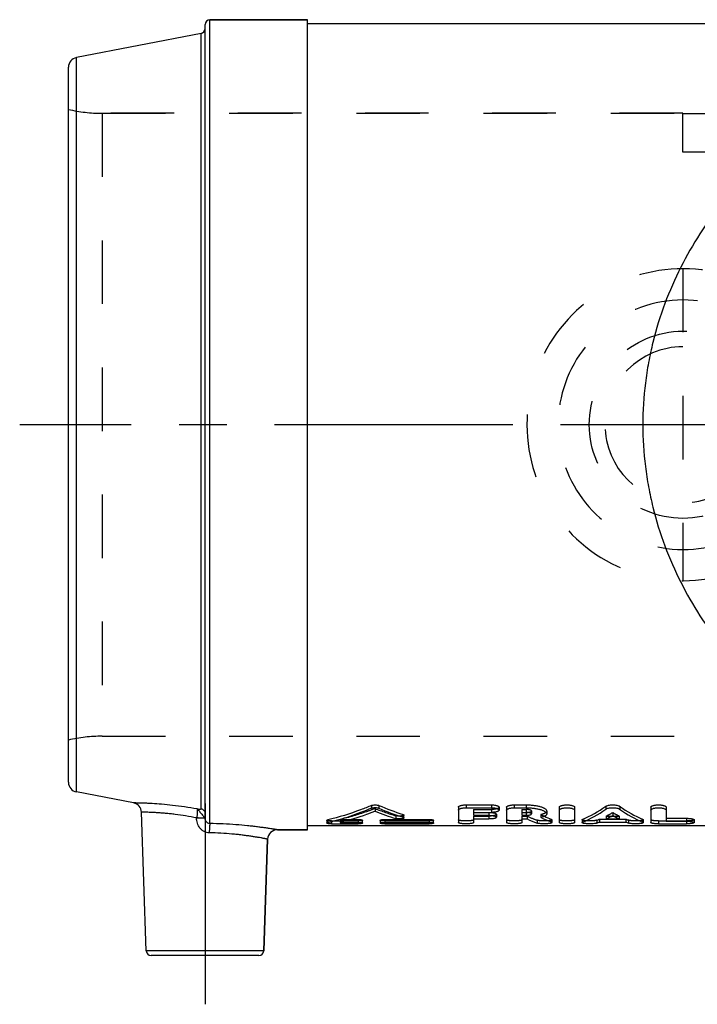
# Model space of a CAD drawing. Header units: millimetres. Extents: x 396 to 604, y 447 to 556.
# Tile 1 of 2: x 396 to 466, y 447 to 548. Entities that reach past the tile are written whole.
import ezdxf

# ---------------------------------------------------------------- set-up
doc = ezdxf.new("R2010")
doc.units = ezdxf.units.MM
doc.header["$LTSCALE"] = 65.185185
doc.linetypes.add('CENTER', pattern=[0.6, 0.375, -0.075, 0.075, -0.075])
doc.linetypes.add('HIDDEN', pattern=[0.2, 0.1, -0.1])
for name, color, linetype in [('ACHSEN_1', 7, 'CONTINUOUS'), ('ACHSEN_S', 7, 'CONTINUOUS'), ('KOERPER', 7, 'CONTINUOUS'), ('KONST.EL_MIT_GEO', 7, 'CONTINUOUS'), ('KONSTR_EL', 7, 'CONTINUOUS'), ('KURVEN', 7, 'CONTINUOUS')]:
    doc.layers.add(name, color=color, linetype=linetype)

msp = doc.modelspace()

# ---------------------------------------------------------------- linework, layer by layer
at = {"layer": 'ACHSEN_1', "color": 2, "linetype": 'CENTER'}
msp.add_line((415.5, 467.6), (415.5, 447), dxfattribs=at)
at = {"layer": 'ACHSEN_S', "color": 2, "linetype": 'CENTER'}
msp.add_line((603.5, 506.45), (396.5, 506.45), dxfattribs=at)
at = {"layer": 'KOERPER', "color": 7, "linetype": 'Continuous'}
for p, q in [((416, 548), (426, 548)), ((426, 464.9), (426, 548)), ((426, 547.6), (498.46, 547.6)), ((409.48, 452.48), (408.99, 466.7)), ((422.92, 464.9), (426, 464.9)), ((498.46, 465.3), (426, 465.3)), ((421.52, 452.48), (421.92, 463.93))]:
    msp.add_line(p, q, dxfattribs=at)
at = {"layer": 'KOERPER', "color": 8, "linetype": 'HIDDEN'}
for p, q in [((404.94, 538.4), (464.5, 538.4)), ((404.94, 474.5), (595.06, 474.5))]:
    msp.add_line(p, q, dxfattribs=at)
at = {"layer": 'KONST.EL_MIT_GEO', "color": 8, "linetype": 'HIDDEN'}
for p, q in [((464.5, 538.4), (404.94, 538.4)), ((464.5, 534.4), (464.5, 538.4)), ((464.5, 538.38), (535.5, 538.38)), ((535.5, 534.4), (464.5, 534.4))]:
    msp.add_line(p, q, dxfattribs=at)
at = {"layer": 'KONSTR_EL', "color": 7, "linetype": 'Continuous'}
for p, q in [((415.5, 466.08), (415.5, 547.5)), ((416, 465.54), (416, 548)), ((426, 548), (416, 548)), ((415.1, 546.59), (402.31, 544.11)), ((415.1, 467.06), (415.1, 546.59)), ((402.31, 468.79), (402.31, 544.11)), ((401.5, 469.77), (401.5, 543.13)), ((408.18, 467.65), (402.31, 468.79)), ((432.56, 467.4), (432.56, 467.12)), ((433.31, 467.4), (433.31, 467.12)), ((441.48, 467.22), (441.48, 465.64)), ((442.26, 467.46), (442.26, 467.16)), ((442.26, 467.46), (444.86, 467.46)), ((442.26, 467.16), (444.86, 467.16)), ((443.04, 466.69), (443.04, 466.39)), ((443.04, 466.69), (444.86, 466.69)), ((443.04, 466.68), (444.6, 466.68)), ((444.6, 466.68), (444.6, 466.39)), ((444.86, 467.46), (444.86, 467.16)), ((445.64, 467.22), (445.64, 466.92)), ((446.42, 467.22), (446.42, 465.64)), ((447.21, 467.46), (447.21, 467.16)), ((447.21, 467.46), (448.42, 467.46)), ((447.21, 467.16), (448.42, 467.16)), ((447.99, 466.69), (447.99, 466.39)), ((447.99, 466.69), (448.42, 466.69)), ((447.99, 466.68), (448.42, 466.68)), ((448.42, 467.46), (448.42, 467.16)), ((448.42, 466.68), (448.42, 466.39)), ((450.53, 466.83), (450.53, 466.53)), ((451.82, 467.22), (451.82, 465.64)), ((453.39, 467.22), (453.39, 465.64)), ((456.58, 467.31), (456.58, 467.01)), ((458.01, 467.31), (458.01, 467.01)), ((461.21, 467.22), (461.21, 465.64)), ((462.77, 467.22), (462.77, 465.78)), ((414.63, 466.11), (414.63, 466.12)), ((428, 465.88), (428, 465.58)), ((428.09, 465.93), (428.09, 465.63)), ((429.36, 465.66), (431.19, 465.66)), ((430.48, 465.96), (431.19, 465.96)), ((431.19, 465.96), (431.19, 465.66)), ((431.65, 465.58), (431.65, 465.88)), ((433.47, 465.88), (433.47, 465.58)), ((433.92, 465.96), (433.92, 465.66)), ((433.92, 465.96), (438.48, 465.96)), ((433.92, 465.66), (438.48, 465.66)), ((435.8, 466.47), (435.8, 466.18)), ((435.89, 466.12), (435.89, 466.41)), ((438.48, 465.96), (438.48, 465.66)), ((438.94, 465.58), (438.94, 465.88)), ((443.04, 466.39), (444.6, 466.39)), ((443.04, 466.01), (443.04, 465.64)), ((443.04, 466.01), (444.6, 466.01)), ((445.38, 466.49), (445.38, 466.19)), ((447.99, 466.39), (448.42, 466.39)), ((447.99, 466.01), (447.99, 465.64)), ((447.99, 466.01), (448.52, 466.01)), ((450.97, 466), (450.97, 465.7)), ((451.04, 465.94), (451.04, 465.64)), ((454.17, 465.94), (454.17, 465.64)), ((454.23, 465.99), (454.23, 465.7)), ((455.95, 465.7), (458.65, 465.7)), ((456.63, 466.01), (457.96, 466.01)), ((457.19, 466.31), (457.41, 466.31)), ((460.36, 465.99), (460.36, 465.7)), ((460.43, 465.94), (460.43, 465.64)), ((462.77, 466.08), (464.85, 466.08)), ((462.77, 465.78), (464.85, 465.78)), ((464.85, 466.08), (464.85, 465.78)), ((465.64, 465.94), (465.64, 465.64)), ((426, 464.9), (422.92, 464.9)), ((428.46, 465.51), (431.19, 465.51)), ((433.92, 465.51), (438.48, 465.51)), ((461.99, 465.51), (464.85, 465.51)), ((421.92, 463.93), (421.52, 452.48)), ((421.52, 452.48), (409.48, 452.48)), ((421.02, 452), (409.98, 452))]:
    msp.add_line(p, q, dxfattribs=at)
at = {"layer": 'KONSTR_EL', "color": 8, "linetype": 'HIDDEN'}
for p, q in [((404.94, 538.4), (404.94, 474.5)), ((404.94, 474.5), (595.06, 474.5)), ((432.93, 467.09), (432.93, 466.8)), ((443.04, 466.99), (443.04, 466.69)), ((443.04, 466.99), (444.86, 466.99)), ((444.86, 466.99), (444.86, 466.69)), ((447.99, 466.99), (447.99, 466.69)), ((447.99, 466.99), (448.42, 466.99)), ((448.42, 466.99), (448.42, 466.69)), ((448.97, 466.83), (448.97, 466.53)), ((457.3, 466.67), (457.3, 466.37)), ((428.46, 465.81), (428.46, 465.51)), ((428.46, 465.81), (431.19, 465.81)), ((429.36, 465.96), (429.36, 465.66)), ((429.36, 465.96), (430.48, 465.96)), ((431.19, 465.66), (431.19, 465.51)), ((433.92, 465.81), (438.48, 465.81)), ((433.92, 465.66), (433.92, 465.51)), ((435.07, 466.35), (435.07, 466.05)), ((438.48, 465.66), (438.48, 465.51)), ((443.04, 466.31), (443.04, 466.01)), ((443.04, 466.31), (444.6, 466.31)), ((444.6, 466.31), (444.6, 466.01)), ((447.99, 466.31), (447.99, 466.01)), ((447.99, 466.31), (448.52, 466.31)), ((448.52, 466.31), (448.52, 466.01)), ((449.55, 465.88), (449.55, 465.58)), ((449.94, 466.46), (449.94, 466.16)), ((455.66, 465.88), (455.66, 465.59)), ((455.95, 465.99), (455.95, 465.7)), ((455.95, 465.99), (458.65, 465.99)), ((456.63, 466.31), (456.63, 466.01)), ((456.63, 466.31), (457.19, 466.31)), ((457.41, 466.31), (457.96, 466.31)), ((457.96, 466.31), (457.96, 466.01)), ((458.65, 465.99), (458.65, 465.7)), ((458.93, 465.88), (458.93, 465.59)), ((461.99, 465.81), (461.99, 465.51)), ((461.99, 465.81), (464.85, 465.81)), ((464.85, 465.78), (464.85, 465.51))]:
    msp.add_line(p, q, dxfattribs=at)
at = {"layer": 'KONSTR_EL', "color": 7, "linetype": 'Continuous'}
for centre, radius, start, end in [((416, 547.5), 0.5, 90, 180), ((415, 547.08), 0.5, 281, 360), ((402.5, 543.13), 1, 101, 180), ((402.5, 469.77), 1, 180, 259), ((407.99, 466.67), 1, 2, 79), ((442.96, 492.05), 27.17, 248.3477, 253.1184), ((444.26, 492.98), 27.82, 246.8132, 252.2954), ((444.28, 492.55), 27.7, 246.6619, 252.1736), ((448.42, 468.82), 2.14, 270, 270.5542), ((448.42, 468.8), 2.12, 270.5519, 271.8066), ((422.92, 463.9), 1, 90, 178), ((409.98, 452.5), 0.5, 182, 270), ((421.02, 452.5), 0.5, 270, 358)]:
    msp.add_arc(centre, radius, start, end, dxfattribs=at)
at = {"layer": 'KONSTR_EL', "color": 8, "linetype": 'HIDDEN'}
for centre, radius, start, end in [((404.94, 553.4), 15, 256.7385, 270), ((404.94, 459.5), 15, 90, 103.2615), ((442.94, 492.48), 27.3, 248.4903, 253.2344)]:
    msp.add_arc(centre, radius, start, end, dxfattribs=at)
at = {"layer": 'KONSTR_EL', "color": 7, "linetype": 'Continuous'}
for centre, major_axis, ratio, start_param, end_param in [((453.75, 506.45), (3.48, 41.12), 0.432073, -2.921282, -2.790927), ((453.75, 506.45), (3.51, 41.42), 0.432073, -2.921475, -2.792073), ((460.84, 506.45), (-3.48, 41.12), 0.432073, -3.492258, -3.361903), ((460.84, 506.45), (-3.51, 41.42), 0.432073, -3.491113, -3.36171), ((449.76, 506.45), (-3.83, 41.41), 0.457482, -3.40536, -3.351808), ((451.49, 506.45), (-3.83, 41.41), 0.457482, -3.421023, -3.36774), ((451.49, 506.45), (-3.8, 41.11), 0.457482, -3.40279, -3.367936), ((455.46, 506.45), (3.51, 41.42), 0.432073, -2.936657, -2.921212), ((455.46, 506.45), (3.51, 41.42), 0.432073, -2.883481, -2.846912), ((459.14, 506.45), (-3.51, 41.42), 0.432073, -3.436273, -3.399705), ((459.14, 506.45), (-3.51, 41.42), 0.432073, -3.361973, -3.346528)]:
    msp.add_ellipse(centre, major_axis=major_axis, ratio=ratio, start_param=start_param, end_param=end_param, dxfattribs=at)
at = {"layer": 'KONSTR_EL', "color": 8, "linetype": 'HIDDEN'}
for centre, major_axis, ratio, start_param, end_param in [((455.46, 506.45), (3.48, 41.12), 0.432073, -2.88301, -2.846174), ((459.14, 506.45), (-3.48, 41.12), 0.432073, -3.437012, -3.400175), ((449.76, 506.45), (-3.8, 41.11), 0.457482, -3.40583, -3.351888), ((451.49, 506.45), (-3.8, 41.11), 0.457482, -3.421609, -3.40279), ((455.46, 506.45), (3.48, 41.12), 0.432073, -2.936575, -2.921018), ((459.14, 506.45), (-3.48, 41.12), 0.432073, -3.362168, -3.34661)]:
    msp.add_ellipse(centre, major_axis=major_axis, ratio=ratio, start_param=start_param, end_param=end_param, dxfattribs=at)
at = {"layer": 'KONSTR_EL', "color": 7, "linetype": 'Continuous'}
for points, knots in [([(539.62, 506.45), (539.62, 507.88), (539.49, 510.02), (539.05, 512.83), (538.46, 515.58), (537.44, 518.88), (535.8, 522.61), (533.83, 526.05), (531.58, 529.2), (529.11, 532.06), (525.61, 535.45), (521.76, 538.34), (517.67, 540.73), (514.51, 542.27), (511.23, 543.58), (508.38, 544.46), (506, 545.03), (504.1, 545.38), (502.09, 545.62), (500, 545.71), (497.91, 545.62), (495.9, 545.38), (494, 545.03), (491.62, 544.46), (488.77, 543.58), (485.49, 542.27), (482.33, 540.73), (478.24, 538.34), (474.39, 535.45), (470.89, 532.06), (468.42, 529.2), (466.17, 526.05), (464.2, 522.61), (462.56, 518.88), (461.54, 515.58), (460.95, 512.83), (460.51, 510.02), (460.38, 507.88), (460.38, 506.45)], [0, 0, 0, 0, 0.035014, 0.052415, 0.069685, 0.1037, 0.13691, 0.169261, 0.200776, 0.231525, 0.261604, 0.32014, 0.348889, 0.377479, 0.406153, 0.43536, 0.450444, 0.466119, 0.482648, 0.500001, 0.517354, 0.533883, 0.549557, 0.564641, 0.593848, 0.622521, 0.651111, 0.67986, 0.738396, 0.768475, 0.799224, 0.830739, 0.86309, 0.8963, 0.930315, 0.947585, 0.964986, 1, 1, 1, 1]), ([(460.38, 506.45), (460.38, 505.02), (460.51, 502.88), (460.95, 500.07), (461.54, 497.32), (462.56, 494.02), (464.2, 490.29), (466.17, 486.85), (468.42, 483.7), (470.89, 480.84), (474.39, 477.45), (478.24, 474.56), (482.33, 472.17), (485.49, 470.63), (488.77, 469.32), (491.62, 468.44), (494, 467.87), (495.9, 467.52), (497.91, 467.28), (500, 467.19), (502.09, 467.28), (504.1, 467.52), (506, 467.87), (508.38, 468.44), (511.23, 469.32), (514.51, 470.63), (517.67, 472.17), (521.76, 474.56), (525.61, 477.45), (529.11, 480.84), (531.58, 483.7), (533.83, 486.85), (535.8, 490.29), (537.44, 494.02), (538.46, 497.32), (539.05, 500.07), (539.49, 502.88), (539.62, 505.02), (539.62, 506.45)], [0, 0, 0, 0, 0.035014, 0.052415, 0.069685, 0.1037, 0.136911, 0.169261, 0.200776, 0.231525, 0.261605, 0.320141, 0.348889, 0.37748, 0.406153, 0.43536, 0.450443, 0.466118, 0.482647, 0.5, 0.517353, 0.533882, 0.549557, 0.56464, 0.593847, 0.62252, 0.651111, 0.679859, 0.738395, 0.768475, 0.799224, 0.830739, 0.863089, 0.8963, 0.930315, 0.947585, 0.964986, 1, 1, 1, 1]), ([(414.69, 467.05), (414.26, 467.12), (413.43, 467.25), (412.21, 467.41), (411.1, 467.52), (410.26, 467.58), (409.66, 467.61), (409.28, 467.63), (408.96, 467.64), (408.69, 467.64), (408.5, 467.65), (408.38, 467.65), (408.31, 467.65), (408.25, 467.65), (408.21, 467.65), (408.19, 467.65), (408.18, 467.65), (408.18, 467.65)], [0, 0, 0, 0, 0.199138, 0.387911, 0.560298, 0.710565, 0.775758, 0.833535, 0.883374, 0.924814, 0.957466, 0.970396, 0.981018, 0.989307, 0.995243, 0.99881, 1, 1, 1, 1]), ([(414.63, 466.12), (414.26, 466.19), (413.53, 466.32), (412.63, 466.46), (411.94, 466.54), (411.47, 466.58), (411.03, 466.62), (410.62, 466.65), (410.25, 466.67), (409.93, 466.68), (409.69, 466.69), (409.52, 466.7), (409.41, 466.7), (409.31, 466.7), (409.23, 466.7), (409.16, 466.7), (409.1, 466.7), (409.06, 466.7), (409.03, 466.7), (409.01, 466.7), (409, 466.7), (408.99, 466.7), (408.99, 466.7), (408.99, 466.7), (408.99, 466.71), (408.99, 466.7)], [0, 0, 0, 0, 0.201443, 0.391846, 0.480909, 0.564868, 0.643024, 0.714732, 0.779409, 0.836536, 0.885658, 0.907093, 0.926386, 0.9435, 0.958401, 0.97106, 0.981451, 0.989554, 0.992743, 0.995354, 0.997386, 0.998838, 0.999346, 0.999709, 1, 1, 1, 1]), ([(414.69, 467.05), (414.7, 467.03), (414.71, 466.99), (414.71, 466.92), (414.71, 466.83), (414.71, 466.71), (414.7, 466.58), (414.67, 466.38), (414.65, 466.22), (414.63, 466.12)], [0, 0, 0, 0, 0.051016, 0.127803, 0.229321, 0.353199, 0.496241, 0.654633, 1, 1, 1, 1]), ([(414.69, 467.05), (414.74, 467.04), (414.81, 467.03), (414.9, 467.03), (414.97, 467.03), (415.01, 467.03), (415.04, 467.03), (415.06, 467.04), (415.07, 467.04), (415.09, 467.04), (415.09, 467.05), (415.1, 467.06), (415.1, 467.06)], [0, 0, 0, 0, 0.358721, 0.523342, 0.670791, 0.795714, 0.848165, 0.893193, 0.930402, 0.959714, 0.981903, 1, 1, 1, 1]), ([(414.69, 467.05), (414.71, 467.02), (414.77, 466.97), (414.87, 466.86), (414.99, 466.72), (415.11, 466.57), (415.24, 466.42), (415.34, 466.3), (415.4, 466.22), (415.44, 466.17), (415.47, 466.13), (415.49, 466.11), (415.49, 466.1)], [0, 0, 0, 0, 0.077437, 0.19759, 0.348241, 0.513894, 0.677555, 0.822445, 0.883097, 0.933785, 0.973013, 1, 1, 1, 1]), ([(415.1, 467.06), (415.15, 467.05), (415.26, 467.01), (415.39, 466.9), (415.48, 466.75), (415.5, 466.63), (415.5, 466.58)], [0, 0, 0, 0, 0.25209, 0.502783, 0.751903, 1, 1, 1, 1]), ([(432.56, 467.4), (432.2, 467.24), (430.74, 466.66), (429.23, 466.19), (428.09, 465.93)], [0, 0, 0, 0, 0.254369, 1, 1, 1, 1]), ([(432.56, 467.12), (431.83, 466.8), (430.36, 466.24), (428.85, 465.81), (428.09, 465.63)], [0, 0, 0, 0, 0.505664, 1, 1, 1, 1]), ([(432.93, 466.8), (432.64, 466.68), (431.47, 466.24), (430.27, 465.88), (429.36, 465.66)], [0, 0, 0, 0, 0.253474, 1, 1, 1, 1]), ([(432.56, 467.4), (432.59, 467.41), (432.64, 467.43), (432.76, 467.45), (432.93, 467.47), (433.1, 467.45), (433.23, 467.43), (433.28, 467.41), (433.31, 467.4)], [0, 0, 0, 0, 0.103647, 0.225305, 0.499989, 0.77469, 0.896355, 1, 1, 1, 1]), ([(432.56, 467.12), (432.59, 467.13), (432.64, 467.14), (432.76, 467.17), (432.93, 467.18), (433.1, 467.17), (433.23, 467.14), (433.28, 467.13), (433.31, 467.12)], [0, 0, 0, 0, 0.103699, 0.225364, 0.499989, 0.774631, 0.896303, 1, 1, 1, 1]), ([(441.48, 467.22), (441.48, 467.23), (441.49, 467.26), (441.51, 467.29), (441.55, 467.32), (441.61, 467.35), (441.71, 467.39), (441.83, 467.42), (441.96, 467.44), (442.11, 467.46), (442.21, 467.46), (442.26, 467.46)], [0, 0, 0, 0, 0.056794, 0.091001, 0.130537, 0.22727, 0.34786, 0.489991, 0.649645, 0.821637, 1, 1, 1, 1]), ([(441.48, 466.92), (441.48, 466.93), (441.49, 466.96), (441.51, 466.99), (441.55, 467.02), (441.61, 467.05), (441.71, 467.09), (441.83, 467.12), (441.96, 467.14), (442.11, 467.16), (442.21, 467.16), (442.26, 467.16)], [0, 0, 0, 0, 0.056642, 0.090795, 0.130293, 0.226994, 0.347597, 0.489772, 0.64949, 0.821557, 1, 1, 1, 1]), ([(444.6, 466.68), (444.62, 466.68), (444.71, 466.68), (444.8, 466.68), (444.86, 466.67)], [0, 0, 0, 0, 0.25425, 1, 1, 1, 1]), ([(444.86, 467.46), (444.91, 467.46), (445.01, 467.46), (445.16, 467.44), (445.29, 467.42), (445.41, 467.39), (445.51, 467.35), (445.57, 467.32), (445.61, 467.29), (445.63, 467.26), (445.64, 467.23), (445.64, 467.22)], [0, 0, 0, 0, 0.178364, 0.350356, 0.51001, 0.652141, 0.772731, 0.869463, 0.908999, 0.943207, 1, 1, 1, 1]), ([(444.86, 467.16), (444.91, 467.16), (445.01, 467.16), (445.16, 467.14), (445.29, 467.12), (445.41, 467.09), (445.51, 467.05), (445.57, 467.02), (445.61, 466.99), (445.63, 466.96), (445.64, 466.93), (445.64, 466.92)], [0, 0, 0, 0, 0.178444, 0.350511, 0.510229, 0.652404, 0.773007, 0.869708, 0.909205, 0.943359, 1, 1, 1, 1]), ([(445.64, 466.92), (445.64, 466.91), (445.64, 466.89), (445.63, 466.87), (445.61, 466.85), (445.57, 466.82), (445.51, 466.78), (445.41, 466.75), (445.29, 466.72), (445.16, 466.7), (445.01, 466.69), (444.91, 466.69), (444.86, 466.69)], [0, 0, 0, 0, 0.027318, 0.056895, 0.090607, 0.129627, 0.225526, 0.345743, 0.48798, 0.648113, 0.820818, 1, 1, 1, 1]), ([(444.86, 466.67), (444.9, 466.67), (444.97, 466.66), (445.07, 466.65), (445.16, 466.63), (445.23, 466.6), (445.3, 466.58), (445.34, 466.55), (445.37, 466.52), (445.38, 466.5), (445.38, 466.49)], [0, 0, 0, 0, 0.192622, 0.371028, 0.531483, 0.670868, 0.786911, 0.87862, 0.947397, 1, 1, 1, 1]), ([(446.42, 467.22), (446.42, 467.23), (446.43, 467.26), (446.46, 467.29), (446.5, 467.32), (446.56, 467.35), (446.66, 467.39), (446.77, 467.42), (446.91, 467.44), (447.05, 467.46), (447.15, 467.46), (447.21, 467.46)], [0, 0, 0, 0, 0.056794, 0.091001, 0.130537, 0.22727, 0.34786, 0.489991, 0.649645, 0.821637, 1, 1, 1, 1]), ([(446.42, 466.92), (446.42, 466.93), (446.43, 466.96), (446.46, 466.99), (446.5, 467.02), (446.56, 467.05), (446.66, 467.09), (446.77, 467.12), (446.91, 467.14), (447.05, 467.16), (447.15, 467.16), (447.21, 467.16)], [0, 0, 0, 0, 0.056642, 0.090795, 0.130293, 0.226994, 0.347597, 0.489772, 0.64949, 0.821557, 1, 1, 1, 1]), ([(448.42, 467.46), (448.56, 467.46), (448.83, 467.45), (449.22, 467.41), (449.59, 467.35), (449.86, 467.29), (450.05, 467.22), (450.18, 467.17), (450.28, 467.12), (450.42, 467.03), (450.53, 466.92), (450.53, 466.83)], [0, 0, 0, 0, 0.180555, 0.354675, 0.516305, 0.660119, 0.72398, 0.781892, 0.833559, 0.878843, 1, 1, 1, 1]), ([(448.42, 467.16), (448.56, 467.16), (448.83, 467.15), (449.22, 467.11), (449.59, 467.05), (449.86, 466.99), (450.05, 466.92), (450.18, 466.87), (450.28, 466.82), (450.42, 466.73), (450.53, 466.63), (450.53, 466.53)], [0, 0, 0, 0, 0.180625, 0.354809, 0.516494, 0.660343, 0.724213, 0.782125, 0.833783, 0.879047, 1, 1, 1, 1]), ([(448.97, 466.53), (448.97, 466.56), (448.94, 466.58), (448.91, 466.6), (448.87, 466.62), (448.81, 466.64), (448.72, 466.66), (448.59, 466.68), (448.49, 466.69), (448.42, 466.69)], [0, 0, 0, 0, 0.119578, 0.164458, 0.215819, 0.337287, 0.481342, 0.643603, 1, 1, 1, 1]), ([(451.82, 467.22), (451.82, 467.23), (451.83, 467.26), (451.86, 467.29), (451.9, 467.32), (451.96, 467.35), (452.06, 467.39), (452.17, 467.42), (452.31, 467.44), (452.45, 467.46), (452.61, 467.46), (452.76, 467.46), (452.9, 467.44), (453.04, 467.42), (453.15, 467.39), (453.25, 467.35), (453.32, 467.32), (453.35, 467.29), (453.38, 467.26), (453.39, 467.23), (453.39, 467.22)], [0, 0, 0, 0, 0.028397, 0.045501, 0.065269, 0.113635, 0.17393, 0.244996, 0.324822, 0.410818, 0.5, 0.589182, 0.675178, 0.755004, 0.82607, 0.886365, 0.934731, 0.954499, 0.971603, 1, 1, 1, 1]), ([(451.82, 466.92), (451.82, 466.93), (451.83, 466.96), (451.86, 466.99), (451.9, 467.02), (451.96, 467.05), (452.06, 467.09), (452.17, 467.12), (452.31, 467.14), (452.45, 467.16), (452.61, 467.16), (452.76, 467.16), (452.9, 467.14), (453.04, 467.12), (453.15, 467.09), (453.25, 467.05), (453.32, 467.02), (453.35, 466.99), (453.38, 466.96), (453.39, 466.93), (453.39, 466.92)], [0, 0, 0, 0, 0.028321, 0.045397, 0.065146, 0.113497, 0.173798, 0.244886, 0.324745, 0.410778, 0.5, 0.589222, 0.675255, 0.755114, 0.826202, 0.886503, 0.934854, 0.954603, 0.971679, 1, 1, 1, 1]), ([(456.58, 467.31), (456.6, 467.32), (456.64, 467.35), (456.73, 467.39), (456.88, 467.43), (457.08, 467.45), (457.3, 467.46), (457.52, 467.45), (457.72, 467.43), (457.86, 467.39), (457.96, 467.35), (458, 467.32), (458.01, 467.31)], [0, 0, 0, 0, 0.041295, 0.090154, 0.208544, 0.34849, 0.5, 0.65151, 0.791456, 0.909846, 0.958705, 1, 1, 1, 1]), ([(456.58, 467.01), (456.6, 467.02), (456.64, 467.05), (456.73, 467.09), (456.88, 467.13), (457.08, 467.15), (457.3, 467.16), (457.52, 467.15), (457.72, 467.13), (457.86, 467.09), (457.96, 467.05), (458, 467.02), (458.01, 467.01)], [0, 0, 0, 0, 0.041268, 0.090113, 0.208502, 0.348466, 0.5, 0.651534, 0.791498, 0.909887, 0.958732, 1, 1, 1, 1]), ([(461.21, 467.22), (461.21, 467.23), (461.22, 467.26), (461.24, 467.29), (461.28, 467.32), (461.34, 467.35), (461.44, 467.39), (461.56, 467.42), (461.69, 467.44), (461.84, 467.46), (461.99, 467.46), (462.14, 467.46), (462.29, 467.44), (462.42, 467.42), (462.54, 467.39), (462.64, 467.35), (462.7, 467.32), (462.74, 467.29), (462.76, 467.26), (462.77, 467.23), (462.77, 467.22)], [0, 0, 0, 0, 0.028397, 0.045501, 0.065269, 0.113635, 0.17393, 0.244996, 0.324822, 0.410818, 0.5, 0.589182, 0.675178, 0.755004, 0.82607, 0.886365, 0.934731, 0.954499, 0.971603, 1, 1, 1, 1]), ([(461.21, 466.92), (461.21, 466.93), (461.22, 466.96), (461.24, 466.99), (461.28, 467.02), (461.34, 467.05), (461.44, 467.09), (461.56, 467.12), (461.69, 467.14), (461.84, 467.16), (461.99, 467.16), (462.14, 467.16), (462.29, 467.14), (462.42, 467.12), (462.54, 467.09), (462.64, 467.05), (462.7, 467.02), (462.74, 466.99), (462.76, 466.96), (462.77, 466.93), (462.77, 466.92)], [0, 0, 0, 0, 0.028321, 0.045397, 0.065146, 0.113497, 0.173798, 0.244886, 0.324745, 0.410778, 0.5, 0.589222, 0.675255, 0.755114, 0.826202, 0.886503, 0.934854, 0.954603, 0.971679, 1, 1, 1, 1]), ([(415.49, 466.09), (415.48, 466.09), (415.44, 466.09), (415.38, 466.1), (415.3, 466.1), (415.2, 466.11), (415.07, 466.11), (414.88, 466.11), (414.74, 466.12), (414.63, 466.12)], [0, 0, 0, 0, 0.043298, 0.115103, 0.213686, 0.336546, 0.48053, 0.641932, 1, 1, 1, 1]), ([(415.93, 464.59), (415.84, 464.59), (415.66, 464.61), (415.4, 464.72), (415.17, 464.87), (414.91, 465.14), (414.69, 465.56), (414.63, 465.93), (414.63, 466.11)], [0, 0, 0, 0, 0.124997, 0.250159, 0.375372, 0.500597, 0.750167, 1, 1, 1, 1]), ([(415.49, 466.08), (415.48, 466.09), (415.44, 466.09), (415.38, 466.09), (415.3, 466.1), (415.2, 466.1), (415.07, 466.11), (414.88, 466.11), (414.74, 466.11), (414.63, 466.11)], [0, 0, 0, 0, 0.043298, 0.115103, 0.213686, 0.336546, 0.48053, 0.641932, 1, 1, 1, 1]), ([(415.49, 466.1), (415.49, 466.1), (415.5, 466.09), (415.5, 466.08), (415.5, 466.08)], [0, 0, 0, 0, 0.664422, 1, 1, 1, 1]), ([(415.5, 466.08), (415.5, 466.08), (415.5, 466.09), (415.49, 466.09), (415.49, 466.09)], [0, 0, 0, 0, 0.304401, 1, 1, 1, 1]), ([(415.5, 466.08), (415.5, 466.08), (415.5, 466.08), (415.49, 466.08), (415.49, 466.08)], [0, 0, 0, 0, 0.304401, 1, 1, 1, 1]), ([(416, 465.54), (415.93, 465.54), (415.79, 465.57), (415.63, 465.7), (415.52, 465.88), (415.5, 466.01), (415.5, 466.08)], [0, 0, 0, 0, 0.253057, 0.507078, 0.757911, 1, 1, 1, 1]), ([(428, 465.88), (428, 465.88), (428, 465.89), (428.01, 465.9), (428.03, 465.91), (428.05, 465.92), (428.08, 465.92), (428.09, 465.93)], [0, 0, 0, 0, 0.128842, 0.218361, 0.329419, 0.620511, 1, 1, 1, 1]), ([(428, 465.58), (428, 465.59), (428, 465.6), (428.01, 465.6), (428.03, 465.61), (428.05, 465.62), (428.08, 465.63), (428.09, 465.63)], [0, 0, 0, 0, 0.129382, 0.219013, 0.330087, 0.620974, 1, 1, 1, 1]), ([(431.19, 465.96), (431.25, 465.96), (431.33, 465.96), (431.44, 465.95), (431.51, 465.94), (431.56, 465.93), (431.6, 465.91), (431.62, 465.9), (431.64, 465.9), (431.65, 465.89), (431.65, 465.88)], [0, 0, 0, 0, 0.369792, 0.537157, 0.685227, 0.806981, 0.900225, 0.935489, 0.963167, 1, 1, 1, 1]), ([(431.19, 465.66), (431.25, 465.66), (431.33, 465.66), (431.44, 465.65), (431.51, 465.64), (431.56, 465.63), (431.6, 465.62), (431.62, 465.61), (431.64, 465.6), (431.65, 465.59), (431.65, 465.58)], [0, 0, 0, 0, 0.369629, 0.536929, 0.684954, 0.806692, 0.899958, 0.935255, 0.962984, 1, 1, 1, 1]), ([(433.47, 465.88), (433.47, 465.89), (433.48, 465.9), (433.49, 465.9), (433.51, 465.91), (433.55, 465.93), (433.6, 465.94), (433.67, 465.95), (433.78, 465.96), (433.87, 465.96), (433.92, 465.96)], [0, 0, 0, 0, 0.036797, 0.064453, 0.099744, 0.193026, 0.314844, 0.463021, 0.630218, 1, 1, 1, 1]), ([(433.47, 465.58), (433.47, 465.59), (433.48, 465.6), (433.49, 465.61), (433.51, 465.62), (433.55, 465.63), (433.6, 465.64), (433.67, 465.65), (433.78, 465.66), (433.87, 465.66), (433.92, 465.66)], [0, 0, 0, 0, 0.03698, 0.064687, 0.100011, 0.193315, 0.315117, 0.463249, 0.630381, 1, 1, 1, 1]), ([(435.89, 466.12), (435.89, 466.1), (435.87, 466.08), (435.84, 466.07), (435.78, 466.05), (435.7, 466.03), (435.57, 466.02), (435.44, 466.01), (435.3, 466.02), (435.18, 466.03), (435.1, 466.04), (435.07, 466.05)], [0, 0, 0, 0, 0.046056, 0.082607, 0.129165, 0.249508, 0.398263, 0.563039, 0.727749, 0.877637, 1, 1, 1, 1]), ([(435.8, 466.47), (435.81, 466.47), (435.84, 466.46), (435.87, 466.44), (435.89, 466.42), (435.89, 466.41)], [0, 0, 0, 0, 0.361539, 0.64582, 1, 1, 1, 1]), ([(435.8, 466.18), (435.81, 466.18), (435.84, 466.17), (435.87, 466.15), (435.89, 466.13), (435.89, 466.12)], [0, 0, 0, 0, 0.360942, 0.644985, 1, 1, 1, 1]), ([(438.48, 465.96), (438.54, 465.96), (438.62, 465.96), (438.73, 465.95), (438.8, 465.94), (438.86, 465.93), (438.89, 465.91), (438.92, 465.9), (438.93, 465.9), (438.94, 465.89), (438.94, 465.88)], [0, 0, 0, 0, 0.369792, 0.537157, 0.685227, 0.806981, 0.900225, 0.935489, 0.963167, 1, 1, 1, 1]), ([(438.48, 465.66), (438.54, 465.66), (438.62, 465.66), (438.73, 465.65), (438.8, 465.64), (438.86, 465.63), (438.89, 465.62), (438.92, 465.61), (438.93, 465.6), (438.94, 465.59), (438.94, 465.58)], [0, 0, 0, 0, 0.369629, 0.536929, 0.684954, 0.806692, 0.899958, 0.935255, 0.962984, 1, 1, 1, 1]), ([(443.04, 465.64), (443.04, 465.64), (443.04, 465.62), (443.02, 465.61), (443, 465.6), (442.98, 465.59), (442.95, 465.58), (442.89, 465.56), (442.8, 465.54), (442.69, 465.53), (442.55, 465.52), (442.41, 465.51), (442.26, 465.51), (442.11, 465.51), (441.96, 465.52), (441.83, 465.53), (441.71, 465.54), (441.63, 465.56), (441.57, 465.58), (441.54, 465.59), (441.51, 465.6), (441.49, 465.61), (441.48, 465.62), (441.48, 465.64), (441.48, 465.64)], [0, 0, 0, 0, 0.008541, 0.01917, 0.033062, 0.050666, 0.072097, 0.097305, 0.158376, 0.231995, 0.315565, 0.406023, 0.5, 0.593977, 0.684435, 0.768005, 0.841624, 0.902695, 0.927903, 0.949334, 0.966938, 0.98083, 0.991459, 1, 1, 1, 1]), ([(444.6, 466.39), (444.65, 466.39), (444.75, 466.38), (444.9, 466.37), (445.03, 466.35), (445.15, 466.33), (445.24, 466.3), (445.31, 466.27), (445.35, 466.25), (445.37, 466.23), (445.38, 466.21), (445.38, 466.2), (445.38, 466.19)], [0, 0, 0, 0, 0.182865, 0.359087, 0.522356, 0.667021, 0.788441, 0.883479, 0.920871, 0.951899, 0.977592, 1, 1, 1, 1]), ([(445.38, 466.19), (445.38, 466.16), (445.34, 466.13), (445.29, 466.1), (445.23, 466.08), (445.15, 466.06), (445.03, 466.04), (444.9, 466.02), (444.75, 466.01), (444.65, 466.01), (444.6, 466.01)], [0, 0, 0, 0, 0.111103, 0.155106, 0.206031, 0.327761, 0.473246, 0.637749, 0.815484, 1, 1, 1, 1]), ([(447.99, 465.64), (447.99, 465.64), (447.98, 465.62), (447.97, 465.61), (447.95, 465.6), (447.93, 465.59), (447.89, 465.58), (447.84, 465.56), (447.75, 465.54), (447.63, 465.53), (447.5, 465.52), (447.36, 465.51), (447.21, 465.51), (447.05, 465.51), (446.91, 465.52), (446.78, 465.53), (446.66, 465.54), (446.57, 465.56), (446.52, 465.58), (446.49, 465.59), (446.46, 465.6), (446.44, 465.61), (446.43, 465.62), (446.42, 465.64), (446.42, 465.64)], [0, 0, 0, 0, 0.008541, 0.01917, 0.033062, 0.050666, 0.072097, 0.097305, 0.158376, 0.231995, 0.315565, 0.406023, 0.5, 0.593977, 0.684435, 0.768005, 0.841624, 0.902695, 0.927903, 0.949334, 0.966938, 0.98083, 0.991459, 1, 1, 1, 1]), ([(448.42, 466.39), (448.49, 466.39), (448.62, 466.39), (448.78, 466.42), (448.87, 466.45), (448.92, 466.47), (448.95, 466.49), (448.96, 466.51), (448.97, 466.52), (448.97, 466.53)], [0, 0, 0, 0, 0.356268, 0.661763, 0.782606, 0.877908, 0.915982, 0.948221, 1, 1, 1, 1]), ([(451.04, 465.64), (451.04, 465.63), (451.03, 465.62), (451.02, 465.6), (450.99, 465.59), (450.94, 465.57), (450.87, 465.56), (450.78, 465.54), (450.67, 465.53), (450.55, 465.52), (450.39, 465.51), (450.17, 465.51), (449.93, 465.52), (449.75, 465.54), (449.63, 465.56), (449.58, 465.58), (449.55, 465.58)], [0, 0, 0, 0, 0.016646, 0.028265, 0.042714, 0.080588, 0.130287, 0.190816, 0.260674, 0.33801, 0.420713, 0.592969, 0.758455, 0.899026, 0.955174, 1, 1, 1, 1]), ([(450.53, 466.53), (450.53, 466.51), (450.53, 466.48), (450.5, 466.42), (450.45, 466.37), (450.38, 466.32), (450.29, 466.28), (450.15, 466.22), (450.03, 466.18), (449.94, 466.16)], [0, 0, 0, 0, 0.074668, 0.156256, 0.251043, 0.362779, 0.493313, 0.643264, 1, 1, 1, 1]), ([(450.97, 466), (450.98, 465.99), (451, 465.98), (451.03, 465.97), (451.04, 465.95), (451.04, 465.94)], [0, 0, 0, 0, 0.357901, 0.6382, 1, 1, 1, 1]), ([(450.97, 465.7), (450.98, 465.69), (451, 465.69), (451.03, 465.67), (451.04, 465.65), (451.04, 465.64)], [0, 0, 0, 0, 0.357969, 0.638291, 1, 1, 1, 1]), ([(453.39, 465.64), (453.39, 465.64), (453.38, 465.62), (453.37, 465.61), (453.35, 465.6), (453.33, 465.59), (453.29, 465.58), (453.24, 465.56), (453.15, 465.54), (453.03, 465.53), (452.9, 465.52), (452.76, 465.51), (452.61, 465.51), (452.46, 465.51), (452.31, 465.52), (452.18, 465.53), (452.06, 465.54), (451.97, 465.56), (451.92, 465.58), (451.89, 465.59), (451.86, 465.6), (451.84, 465.61), (451.83, 465.62), (451.82, 465.64), (451.82, 465.64)], [0, 0, 0, 0, 0.008541, 0.01917, 0.033062, 0.050666, 0.072097, 0.097305, 0.158376, 0.231995, 0.315565, 0.406023, 0.5, 0.593977, 0.684435, 0.768005, 0.841624, 0.902695, 0.927903, 0.949334, 0.966938, 0.98083, 0.991459, 1, 1, 1, 1]), ([(454.17, 465.94), (454.17, 465.95), (454.18, 465.96), (454.21, 465.98), (454.22, 465.99), (454.23, 465.99)], [0, 0, 0, 0, 0.36724, 0.645939, 1, 1, 1, 1]), ([(454.17, 465.64), (454.17, 465.65), (454.18, 465.67), (454.21, 465.68), (454.22, 465.69), (454.23, 465.7)], [0, 0, 0, 0, 0.367149, 0.64587, 1, 1, 1, 1]), ([(455.66, 465.59), (455.64, 465.58), (455.59, 465.56), (455.48, 465.54), (455.29, 465.52), (455.05, 465.51), (454.83, 465.51), (454.66, 465.52), (454.55, 465.53), (454.44, 465.54), (454.35, 465.55), (454.27, 465.57), (454.22, 465.59), (454.19, 465.6), (454.18, 465.62), (454.17, 465.63), (454.17, 465.64)], [0, 0, 0, 0, 0.043481, 0.098535, 0.237778, 0.403033, 0.575908, 0.659123, 0.737037, 0.807489, 0.868576, 0.918753, 0.95699, 0.971568, 0.983278, 1, 1, 1, 1]), ([(460.43, 465.64), (460.43, 465.63), (460.42, 465.62), (460.4, 465.6), (460.37, 465.59), (460.32, 465.57), (460.25, 465.55), (460.16, 465.54), (460.05, 465.53), (459.93, 465.52), (459.76, 465.51), (459.55, 465.51), (459.3, 465.52), (459.12, 465.54), (459, 465.56), (458.95, 465.58), (458.93, 465.59)], [0, 0, 0, 0, 0.016722, 0.028432, 0.04301, 0.081247, 0.131424, 0.192511, 0.262963, 0.340877, 0.424092, 0.596967, 0.762222, 0.901465, 0.956519, 1, 1, 1, 1]), ([(460.36, 465.99), (460.37, 465.99), (460.39, 465.98), (460.41, 465.96), (460.43, 465.95), (460.43, 465.94)], [0, 0, 0, 0, 0.354061, 0.63276, 1, 1, 1, 1]), ([(460.36, 465.7), (460.37, 465.69), (460.39, 465.68), (460.41, 465.67), (460.43, 465.65), (460.43, 465.64)], [0, 0, 0, 0, 0.35413, 0.632851, 1, 1, 1, 1]), ([(461.99, 465.51), (461.94, 465.51), (461.84, 465.51), (461.69, 465.52), (461.56, 465.53), (461.44, 465.54), (461.36, 465.56), (461.3, 465.58), (461.27, 465.59), (461.24, 465.6), (461.22, 465.61), (461.21, 465.62), (461.21, 465.64), (461.21, 465.64)], [0, 0, 0, 0, 0.187955, 0.36887, 0.53601, 0.683248, 0.80539, 0.855805, 0.898668, 0.933877, 0.96166, 0.982919, 1, 1, 1, 1]), ([(464.85, 466.08), (464.9, 466.08), (465, 466.08), (465.15, 466.07), (465.28, 466.06), (465.4, 466.04), (465.48, 466.02), (465.54, 466), (465.57, 465.99), (465.6, 465.98), (465.62, 465.96), (465.64, 465.95), (465.64, 465.94)], [0, 0, 0, 0, 0.187389, 0.367841, 0.534714, 0.681954, 0.804406, 0.855091, 0.898288, 0.933878, 0.962055, 1, 1, 1, 1]), ([(464.85, 465.78), (464.9, 465.78), (465, 465.78), (465.15, 465.77), (465.28, 465.76), (465.4, 465.74), (465.48, 465.72), (465.54, 465.71), (465.57, 465.69), (465.6, 465.68), (465.62, 465.67), (465.64, 465.65), (465.64, 465.64)], [0, 0, 0, 0, 0.187401, 0.367863, 0.534745, 0.681991, 0.804445, 0.855128, 0.898322, 0.933907, 0.962077, 1, 1, 1, 1]), ([(465.64, 465.64), (465.64, 465.64), (465.63, 465.62), (465.62, 465.61), (465.6, 465.6), (465.57, 465.59), (465.54, 465.58), (465.48, 465.56), (465.4, 465.54), (465.28, 465.53), (465.15, 465.52), (465, 465.51), (464.9, 465.51), (464.85, 465.51)], [0, 0, 0, 0, 0.017081, 0.03834, 0.066123, 0.101332, 0.144195, 0.19461, 0.316752, 0.46399, 0.63113, 0.812045, 1, 1, 1, 1]), ([(416, 465.54), (415.99, 465.52), (415.99, 465.48), (415.98, 465.41), (415.97, 465.32), (415.96, 465.2), (415.95, 465.07), (415.94, 464.86), (415.93, 464.7), (415.93, 464.59)], [0, 0, 0, 0, 0.047392, 0.122614, 0.223855, 0.34833, 0.492518, 0.652301, 1, 1, 1, 1]), ([(422.92, 464.9), (422.92, 464.9), (422.91, 464.9), (422.91, 464.9), (422.9, 464.9), (422.87, 464.91), (422.84, 464.91), (422.78, 464.92), (422.7, 464.94), (422.61, 464.95), (422.51, 464.97), (422.33, 465), (422.08, 465.04), (421.73, 465.09), (421.33, 465.14), (420.88, 465.2), (420.38, 465.26), (419.64, 465.34), (418.63, 465.43), (417.34, 465.51), (416.45, 465.53), (416, 465.54)], [0, 0, 0, 0, 0.000306, 0.001223, 0.002751, 0.004888, 0.010983, 0.01949, 0.030384, 0.04363, 0.05919, 0.077019, 0.119273, 0.169926, 0.228442, 0.294233, 0.366665, 0.44507, 0.616971, 0.804036, 1, 1, 1, 1]), ([(428.46, 465.51), (428.4, 465.51), (428.31, 465.51), (428.21, 465.52), (428.14, 465.53), (428.08, 465.54), (428.04, 465.55), (428.02, 465.56), (428.01, 465.57), (428, 465.58), (428, 465.58)], [0, 0, 0, 0, 0.369892, 0.537175, 0.685147, 0.80708, 0.900732, 0.935834, 0.963322, 1, 1, 1, 1]), ([(431.65, 465.58), (431.65, 465.58), (431.64, 465.57), (431.62, 465.56), (431.6, 465.55), (431.56, 465.54), (431.51, 465.53), (431.44, 465.52), (431.33, 465.51), (431.25, 465.51), (431.19, 465.51)], [0, 0, 0, 0, 0.036645, 0.064098, 0.099268, 0.192898, 0.314796, 0.462887, 0.630064, 1, 1, 1, 1]), ([(433.92, 465.51), (433.87, 465.51), (433.78, 465.51), (433.67, 465.52), (433.61, 465.53), (433.55, 465.54), (433.51, 465.55), (433.49, 465.56), (433.48, 465.57), (433.47, 465.58), (433.47, 465.58)], [0, 0, 0, 0, 0.369891, 0.537215, 0.685176, 0.807109, 0.90074, 0.935868, 0.963328, 1, 1, 1, 1]), ([(438.94, 465.58), (438.94, 465.58), (438.93, 465.57), (438.92, 465.56), (438.89, 465.55), (438.85, 465.54), (438.8, 465.53), (438.73, 465.52), (438.62, 465.51), (438.54, 465.51), (438.48, 465.51)], [0, 0, 0, 0, 0.036645, 0.064098, 0.099268, 0.192898, 0.314796, 0.462887, 0.630064, 1, 1, 1, 1]), ([(421.92, 463.93), (421.92, 463.94), (421.91, 463.94), (421.91, 463.94), (421.91, 463.94), (421.9, 463.94), (421.89, 463.94), (421.87, 463.94), (421.84, 463.95), (421.8, 463.96), (421.74, 463.97), (421.66, 463.99), (421.57, 464), (421.46, 464.02), (421.35, 464.05), (421.17, 464.08), (420.91, 464.12), (420.57, 464.18), (420.18, 464.24), (419.75, 464.3), (419.28, 464.36), (418.78, 464.42), (418.06, 464.49), (417.11, 464.56), (416.33, 464.58), (415.93, 464.59)], [0, 0, 0, 0, 0.0003, 0.000676, 0.001201, 0.002701, 0.0048, 0.007496, 0.010787, 0.019146, 0.029854, 0.042883, 0.058198, 0.075758, 0.09552, 0.117432, 0.167491, 0.225456, 0.290792, 0.362919, 0.44121, 0.524997, 0.613569, 0.802001, 1, 1, 1, 1])]:
    msp.add_open_spline(points, degree=3, knots=knots, dxfattribs=at)
at = {"layer": 'KONSTR_EL', "color": 8, "linetype": 'HIDDEN'}
for points, knots in [([(432.93, 467.09), (432.64, 466.97), (431.47, 466.53), (430.27, 466.18), (429.36, 465.96)], [0, 0, 0, 0, 0.253416, 1, 1, 1, 1]), ([(445.64, 467.22), (445.64, 467.21), (445.64, 467.19), (445.63, 467.17), (445.61, 467.15), (445.57, 467.12), (445.51, 467.08), (445.41, 467.05), (445.29, 467.02), (445.16, 467), (445.01, 466.99), (444.91, 466.99), (444.86, 466.99)], [0, 0, 0, 0, 0.027399, 0.057044, 0.090807, 0.129861, 0.225785, 0.345986, 0.48818, 0.648254, 0.820891, 1, 1, 1, 1]), ([(448.97, 466.83), (448.97, 466.85), (448.94, 466.88), (448.91, 466.9), (448.87, 466.92), (448.81, 466.94), (448.72, 466.96), (448.59, 466.98), (448.49, 466.99), (448.42, 466.99)], [0, 0, 0, 0, 0.119772, 0.164668, 0.216036, 0.337493, 0.481513, 0.643724, 1, 1, 1, 1]), ([(448.49, 466.68), (448.52, 466.69), (448.58, 466.69), (448.67, 466.7), (448.76, 466.71), (448.83, 466.73), (448.89, 466.75), (448.93, 466.77), (448.96, 466.8), (448.97, 466.82), (448.97, 466.83)], [0, 0, 0, 0, 0.185482, 0.361332, 0.522291, 0.663826, 0.782466, 0.876346, 0.946459, 1, 1, 1, 1]), ([(450.53, 466.83), (450.53, 466.81), (450.53, 466.77), (450.5, 466.72), (450.45, 466.67), (450.38, 466.62), (450.29, 466.57), (450.15, 466.51), (450.03, 466.48), (449.94, 466.46)], [0, 0, 0, 0, 0.074822, 0.156524, 0.251371, 0.363117, 0.493616, 0.643496, 1, 1, 1, 1]), ([(415.49, 466.08), (415.49, 466.08), (415.48, 466.08), (415.46, 466.09), (415.43, 466.09), (415.4, 466.09), (415.36, 466.1), (415.31, 466.1), (415.23, 466.1), (415.12, 466.11), (414.97, 466.11), (414.81, 466.11), (414.69, 466.11), (414.63, 466.11)], [0, 0, 0, 0, 0.006261, 0.029869, 0.06246, 0.10381, 0.153601, 0.211444, 0.276878, 0.428369, 0.603224, 0.79583, 1, 1, 1, 1]), ([(415.5, 466.08), (415.5, 466.08), (415.5, 466.09), (415.49, 466.09), (415.49, 466.1), (415.49, 466.1)], [0, 0, 0, 0, 0.262154, 0.755596, 1, 1, 1, 1]), ([(428.46, 465.81), (428.4, 465.81), (428.31, 465.81), (428.21, 465.82), (428.14, 465.83), (428.08, 465.84), (428.04, 465.85), (428.02, 465.86), (428.01, 465.87), (428, 465.87), (428, 465.88)], [0, 0, 0, 0, 0.370046, 0.53739, 0.685407, 0.807358, 0.900992, 0.936064, 0.963503, 1, 1, 1, 1]), ([(431.65, 465.88), (431.65, 465.87), (431.64, 465.87), (431.62, 465.86), (431.6, 465.85), (431.56, 465.84), (431.51, 465.83), (431.44, 465.82), (431.33, 465.81), (431.25, 465.81), (431.19, 465.81)], [0, 0, 0, 0, 0.036464, 0.063868, 0.099008, 0.19262, 0.314536, 0.462672, 0.62991, 1, 1, 1, 1]), ([(433.92, 465.81), (433.87, 465.81), (433.78, 465.81), (433.67, 465.82), (433.61, 465.83), (433.55, 465.84), (433.51, 465.85), (433.49, 465.86), (433.48, 465.87), (433.47, 465.87), (433.47, 465.88)], [0, 0, 0, 0, 0.370044, 0.537431, 0.685436, 0.807387, 0.901, 0.936098, 0.96351, 1, 1, 1, 1]), ([(435.89, 466.41), (435.89, 466.39), (435.87, 466.38), (435.84, 466.36), (435.78, 466.34), (435.7, 466.32), (435.57, 466.31), (435.44, 466.3), (435.3, 466.31), (435.18, 466.32), (435.1, 466.34), (435.07, 466.35)], [0, 0, 0, 0, 0.045849, 0.082354, 0.128892, 0.249245, 0.398053, 0.5629, 0.727682, 0.877624, 1, 1, 1, 1]), ([(438.94, 465.88), (438.94, 465.87), (438.93, 465.87), (438.92, 465.86), (438.89, 465.85), (438.85, 465.84), (438.8, 465.83), (438.73, 465.82), (438.62, 465.81), (438.54, 465.81), (438.48, 465.81)], [0, 0, 0, 0, 0.036464, 0.063868, 0.099008, 0.19262, 0.314536, 0.462672, 0.62991, 1, 1, 1, 1]), ([(443.04, 465.94), (443.04, 465.93), (443.04, 465.92), (443.02, 465.91), (443, 465.9), (442.98, 465.88), (442.95, 465.87), (442.89, 465.86), (442.8, 465.84), (442.69, 465.83), (442.55, 465.81), (442.41, 465.81), (442.26, 465.81), (442.11, 465.81), (441.96, 465.81), (441.83, 465.83), (441.71, 465.84), (441.63, 465.86), (441.57, 465.87), (441.54, 465.88), (441.51, 465.9), (441.49, 465.91), (441.48, 465.92), (441.48, 465.93), (441.48, 465.94)], [0, 0, 0, 0, 0.008546, 0.019179, 0.033073, 0.050678, 0.07211, 0.097318, 0.158387, 0.232004, 0.315571, 0.406026, 0.5, 0.593974, 0.684429, 0.767996, 0.841613, 0.902682, 0.92789, 0.949322, 0.966927, 0.980821, 0.991454, 1, 1, 1, 1]), ([(445.38, 466.49), (445.38, 466.46), (445.34, 466.43), (445.29, 466.4), (445.23, 466.38), (445.15, 466.36), (445.03, 466.34), (444.9, 466.32), (444.75, 466.31), (444.65, 466.31), (444.6, 466.31)], [0, 0, 0, 0, 0.111233, 0.155245, 0.206172, 0.327892, 0.473354, 0.637825, 0.815523, 1, 1, 1, 1]), ([(447.99, 465.94), (447.99, 465.93), (447.98, 465.92), (447.97, 465.91), (447.95, 465.9), (447.93, 465.88), (447.89, 465.87), (447.84, 465.86), (447.75, 465.84), (447.63, 465.83), (447.5, 465.81), (447.36, 465.81), (447.21, 465.81), (447.05, 465.81), (446.91, 465.81), (446.78, 465.83), (446.66, 465.84), (446.57, 465.86), (446.52, 465.87), (446.49, 465.88), (446.46, 465.9), (446.44, 465.91), (446.43, 465.92), (446.42, 465.93), (446.42, 465.94)], [0, 0, 0, 0, 0.008546, 0.019179, 0.033073, 0.050678, 0.07211, 0.097318, 0.158387, 0.232004, 0.315571, 0.406026, 0.5, 0.593974, 0.684429, 0.767996, 0.841613, 0.902682, 0.92789, 0.949322, 0.966927, 0.980821, 0.991454, 1, 1, 1, 1]), ([(451.04, 465.94), (451.04, 465.93), (451.03, 465.91), (451.02, 465.9), (450.99, 465.89), (450.94, 465.87), (450.87, 465.85), (450.78, 465.84), (450.67, 465.82), (450.55, 465.81), (450.39, 465.81), (450.17, 465.81), (449.93, 465.82), (449.75, 465.84), (449.63, 465.86), (449.58, 465.87), (449.55, 465.88)], [0, 0, 0, 0, 0.016655, 0.028277, 0.042727, 0.080603, 0.130301, 0.19083, 0.260687, 0.338021, 0.420722, 0.592975, 0.758457, 0.899026, 0.955173, 1, 1, 1, 1]), ([(453.39, 465.94), (453.39, 465.93), (453.38, 465.92), (453.37, 465.91), (453.35, 465.9), (453.33, 465.88), (453.29, 465.87), (453.24, 465.86), (453.15, 465.84), (453.03, 465.83), (452.9, 465.81), (452.76, 465.81), (452.61, 465.81), (452.46, 465.81), (452.31, 465.81), (452.18, 465.83), (452.06, 465.84), (451.97, 465.86), (451.92, 465.87), (451.89, 465.88), (451.86, 465.9), (451.84, 465.91), (451.83, 465.92), (451.82, 465.93), (451.82, 465.94)], [0, 0, 0, 0, 0.008546, 0.019179, 0.033073, 0.050678, 0.07211, 0.097318, 0.158387, 0.232004, 0.315571, 0.406026, 0.5, 0.593974, 0.684429, 0.767996, 0.841613, 0.902682, 0.92789, 0.949322, 0.966927, 0.980821, 0.991454, 1, 1, 1, 1]), ([(455.66, 465.88), (455.64, 465.87), (455.59, 465.86), (455.48, 465.84), (455.29, 465.82), (455.05, 465.81), (454.83, 465.81), (454.66, 465.81), (454.55, 465.82), (454.44, 465.84), (454.35, 465.85), (454.27, 465.87), (454.22, 465.89), (454.19, 465.9), (454.18, 465.91), (454.17, 465.93), (454.17, 465.94)], [0, 0, 0, 0, 0.043482, 0.098536, 0.237776, 0.403028, 0.575898, 0.659112, 0.737024, 0.807475, 0.868561, 0.918738, 0.956977, 0.971556, 0.983269, 1, 1, 1, 1]), ([(460.43, 465.94), (460.43, 465.93), (460.42, 465.91), (460.4, 465.9), (460.37, 465.89), (460.32, 465.87), (460.25, 465.85), (460.16, 465.84), (460.05, 465.82), (459.93, 465.81), (459.76, 465.81), (459.55, 465.81), (459.3, 465.82), (459.12, 465.84), (459, 465.86), (458.95, 465.87), (458.93, 465.88)], [0, 0, 0, 0, 0.016731, 0.028444, 0.043023, 0.081262, 0.131439, 0.192525, 0.262976, 0.340888, 0.424102, 0.596972, 0.762224, 0.901464, 0.956518, 1, 1, 1, 1]), ([(461.99, 465.81), (461.94, 465.81), (461.84, 465.81), (461.69, 465.81), (461.56, 465.83), (461.44, 465.84), (461.36, 465.86), (461.3, 465.87), (461.27, 465.88), (461.24, 465.9), (461.22, 465.91), (461.21, 465.92), (461.21, 465.93), (461.21, 465.94)], [0, 0, 0, 0, 0.187948, 0.368858, 0.535992, 0.683225, 0.805365, 0.85578, 0.898643, 0.933854, 0.961642, 0.982908, 1, 1, 1, 1]), ([(465.64, 465.94), (465.64, 465.93), (465.63, 465.92), (465.62, 465.91), (465.6, 465.9), (465.57, 465.88), (465.54, 465.87), (465.48, 465.86), (465.4, 465.84), (465.28, 465.83), (465.15, 465.81), (465, 465.81), (464.9, 465.81), (464.85, 465.81)], [0, 0, 0, 0, 0.017092, 0.038358, 0.066146, 0.101357, 0.14422, 0.194635, 0.316775, 0.464008, 0.631142, 0.812052, 1, 1, 1, 1])]:
    msp.add_open_spline(points, degree=3, knots=knots, dxfattribs=at)
at = {"layer": 'KURVEN', "color": 8, "linetype": 'HIDDEN'}
for p, q in [((464.5, 522.45), (464.5, 490.45)), ((475.5, 506.45), (454.9, 506.45))]:
    msp.add_line(p, q, dxfattribs=at)
msp.add_circle((464.5, 506.45), 9.6, dxfattribs=at)
for radius, start, end in [(16, 36.1622, 323.8378), (12.8, 24.9122, 335.0878), (8, 90, 360)]:
    msp.add_arc((464.5, 506.45), radius, start, end, dxfattribs=at)

doc.saveas('drawing.dxf')
